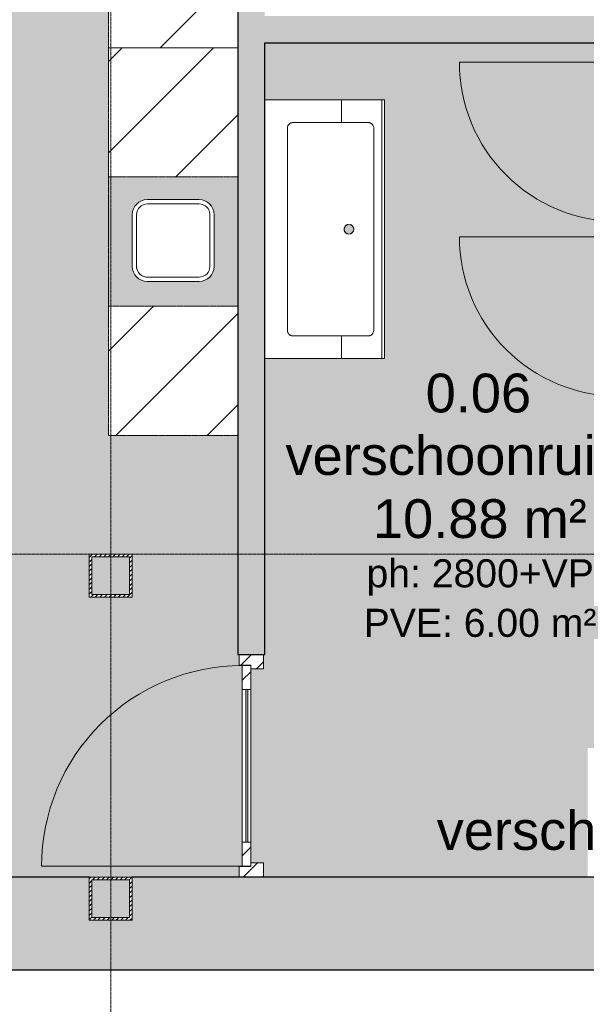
# Model space of a CAD drawing. Header units: millimetres. Extents: x -2730 to 112454, y 3237 to 48799.
# Tile 145 of 241: x 44077 to 46706, y 9410 to 13980. Entities that reach past the tile are written whole.
import ezdxf

# ---------------------------------------------------------------- set-up
doc = ezdxf.new("R2010")
doc.units = ezdxf.units.MM
for name, pattern in [('Hidden', [7.14375, 4.7625, -2.38125]), ('THO_hhidden', [2.5, 1.5, -1]), ('THO_stramienlijn', [20, 17, -1.5, 0, -1.5])]:
    doc.linetypes.add(name, pattern=pattern)
for name, color, linetype, lineweight in [('A-AREA-IDEN', 7, 'Continuous', 13), ('A-AREA-PATT', 7, 'Continuous', 13), ('A-DETL-GENF', 7, 'Continuous', 13), ('A-DOOR', 7, 'Continuous', 13), ('A-GENM', 7, 'Continuous', 13), ('A-GENM-IDEN', 7, 'Continuous', 18), ('A-WALL-PATT', 7, 'Continuous', 25), ('I-WALL', 7, 'Continuous', 18), ('P-SANR-FIXT', 7, 'Continuous', 13), ('S-COLS', 7, 'Continuous', 13), ('S-GRID', 7, 'Continuous', 13)]:
    doc.layers.add(name, color=color, linetype=linetype, lineweight=lineweight)
doc.styles.add('Arial_2', font='arial.ttf', dxfattribs={"height": 180})
doc.styles.add('Arial_3', font='arial.ttf', dxfattribs={"height": 130})
pattern_1 = [(315, (-10517, 45095.136), (45.25483, 45.25483), [])]

# ---------------------------------------------------------------- blocks, each defined once
blk = doc.blocks.new('NLRS_01_GM_WPB_dummy placeholder_gen_tho - kast 600x600x2100-V62-00 begane grond _plotview_')
at = {"layer": 'A-GENM', "true_color": 0x808080}
h = blk.add_hatch(dxfattribs=at)
h.set_pattern_fill('FP_71', color=8, style=0, pattern_type=2)
h.set_pattern_definition([(45, (-44789.64, -14150), (-212.132, 212.132), [])])
h.paths.add_polyline_path([(-300, -300), (300, -300), (300, 300), (-300, 300), (-300, -35.2)])
at = {"layer": 'A-GENM', "linetype": 'THO_hhidden'}
for p, q in [((300, 300), (-300, 300)), ((-300, 300), (-300, -300)), ((300, -300), (300, 300)), ((-300, -300), (300, -300))]:
    blk.add_line(p, q, dxfattribs=at)
blk = doc.blocks.new('NLRS_01_GM_WPB_dummy placeholder_gen_tho - kast 600x600x2100-V63-00 begane grond _plotview_')
at = {"layer": 'A-GENM', "true_color": 0x808080}
h = blk.add_hatch(dxfattribs=at)
h.set_pattern_fill('FP_72', color=8, style=0, pattern_type=2)
h.set_pattern_definition([(45, (-44789.64, -13550), (-212.132, 212.132), [])])
h.paths.add_polyline_path([(-228.4, -300), (300, -300), (300, 300), (-300, 300), (-300, -300)])
at = {"layer": 'A-GENM', "linetype": 'THO_hhidden'}
for p, q in [((300, 300), (-300, 300)), ((-300, 300), (-300, -300)), ((300, -300), (300, 300)), ((-300, -300), (300, -300))]:
    blk.add_line(p, q, dxfattribs=at)
blk = doc.blocks.new('NLRS_01_GM_WPB_dummy placeholder_gen_tho - kast 600x600x2100-V64-00 begane grond _plotview_')
at = {"layer": 'A-GENM', "true_color": 0x808080}
h = blk.add_hatch(dxfattribs=at)
h.set_pattern_fill('FP_73', color=8, style=0, pattern_type=2)
h.set_pattern_definition([(45, (-44789.64, -12350), (-212.132, 212.132), [])])
h.paths.add_polyline_path([(-300, -300), (300, -300), (300, 300), (-300, 300), (-300, 6.8)])
at = {"layer": 'A-GENM', "linetype": 'THO_hhidden'}
for p, q in [((300, 300), (-300, 300)), ((-300, 300), (-300, -300)), ((300, -300), (300, 300)), ((-300, -300), (300, -300))]:
    blk.add_line(p, q, dxfattribs=at)
blk = doc.blocks.new('NLRS_73_PF_UN_rvs gootsteen enkel 340x340 ic6zrl2n_gen_bcb - RVS gootsteen enkel 340x340-1975653-00 begane grond _plotview_')
at = {"layer": 'P-SANR-FIXT'}
for p, q in [((120, 360), (-120, 360)), ((-120, 340), (120, 340)), ((-190, 290), (-190, 50)), ((-170, 50), (-170, 290)), ((170, 290), (170, 50)), ((190, 50), (190, 290)), ((-81, 0), (-120, 0)), ((120, 0), (-81, 0)), ((-120, -20), (-81, -20)), ((-81, -20), (120, -20))]:
    blk.add_line(p, q, dxfattribs=at)
for centre, radius, start, end in [((-120, 290), 70, 90, 180), ((-120, 290), 50, 90, 180), ((120, 290), 70, 0, 90), ((120, 290), 50, 360, 90), ((-120, 50), 70, 180, 270), ((-120, 50), 50, 180, 270), ((-120, 50), 50, 180, 194.0178), ((120, 50), 70, 270, 360), ((120, 50), 50, 270, 360), ((-120, 50), 50, 198.5781, 208.083), ((-120, 50), 50, 213.4394, 222.232), ((-120, 50), 50, 227.768, 236.5606), ((-120, 50), 50, 241.917, 251.4219), ((-120, 50), 50, 255.9822, 270)]:
    blk.add_arc(centre, radius, start, end, dxfattribs=at)
blk = doc.blocks.new('NLRS_28_SCO_UN_koker_gen_bcb - K200_200_12_5-V84-00 begane grond _plotview_')
at = {"layer": 'S-COLS'}
h = blk.add_hatch(dxfattribs=at)
h.set_pattern_fill('FP_96', color=256, style=0, pattern_type=2)
h.set_pattern_definition([(45, (-44499.636, -9900), (-21.213203, 21.213203), []), (45, (-44499.636, -9879), (-21.213203, 21.213203), [])])
h.paths.add_polyline_path([(-100, -100), (100, -100), (100, 100), (-100, 100)])
h.paths.add_polyline_path([(87.5, -87.5), (-87.5, -87.5), (-87.5, 87.5), (87.5, 87.5)])
at = {"layer": 'S-COLS', "lineweight": 18}
for p, q in [((100, 100), (-100, 100)), ((-100, 100), (-100, -100)), ((100, -100), (100, 100)), ((-87.5, -87.5), (-87.5, 87.5)), ((-87.5, 87.5), (87.5, 87.5)), ((87.5, 87.5), (87.5, -87.5)), ((87.5, -87.5), (-87.5, -87.5)), ((-100, -100), (100, -100))]:
    blk.add_line(p, q, dxfattribs=at)
blk = doc.blocks.new('NLRS_32_DO_WPB_binnen deurkozijn hout_gen_tho - enkele deur met glas_ rechtsdraaiend-V125-00 begane grond _plotview_')
at = {"layer": 'A-DOOR'}
h = blk.add_hatch(dxfattribs=at)
h.set_pattern_fill('FP_137', color=256, style=0, pattern_type=2)
h.set_pattern_definition(pattern_1)
h.paths.add_polyline_path([(-517, -114), (-450, -114), (-450, -54), (-467, -54), (-467, 0), (-517, 0)])
at = {"layer": 'A-GENM'}
h = blk.add_hatch(dxfattribs=at)
h.set_pattern_fill('FP_137', color=256, style=0, pattern_type=2)
h.set_pattern_definition(pattern_1)
h.paths.add_polyline_path([(450, -114), (517, -114), (517, 0), (467, 0), (467, -54), (450, -54)])
at = {"layer": 'A-DOOR'}
for p, q in [((-467, 0), (-517, 0)), ((-467, -54), (-467, 0)), ((467, -54), (467, 0)), ((467, 0), (517, 0)), ((-465, -54), (-467, -54)), ((-450, -114), (-450, -54)), ((450, -114), (450, -54)), ((465, -54), (467, -54)), ((-517, -114), (-450, -114)), ((517, -114), (450, -114))]:
    blk.add_line(p, q, dxfattribs=at)
blk = doc.blocks.new('NLRS_32_DO_UN_deur_gen_tho - deur met glasvlak_ rechtsdraaiend-V126-00 begane grond _plotview_')
at = {"layer": 'A-GENM'}
h = blk.add_hatch(dxfattribs=at)
h.set_pattern_fill('FP_138', color=256, style=0, pattern_type=2)
h.set_pattern_definition([(315, (-10517, 45109.136), (45.25483, 45.25483), [])])
h.paths.add_polyline_path([(-465, 0), (-465, -40), (-355, -40), (-355, 0)])
h.paths.add_polyline_path([(355, -40), (465, -40), (465, 0), (355, 0)])
at = {"layer": 'A-DETL-GENF'}
for p, q in [((-465, 0), (-465, 930)), ((-465, 0), (465, 0)), ((-465, -40), (-465, 0)), ((-465, -40), (465, -40)), ((465, -40), (465, 0))]:
    blk.add_line(p, q, dxfattribs=at)
blk.add_arc((-465, 0), 930, 360, 90, dxfattribs=at)
at = {"layer": 'A-GENM', "lineweight": 18}
for p, q in [((-355, 0), (-465, 0)), ((-465, 0), (-465, -40)), ((-355, -40), (-355, 0)), ((465, 0), (355, 0)), ((355, 0), (355, -40)), ((465, -40), (465, 0)), ((-465, -40), (-355, -40)), ((355, -40), (465, -40))]:
    blk.add_line(p, q, dxfattribs=at)
at = {"layer": 'A-GENM'}
for p, q in [((-355, 0), (355, 0)), ((355, 0), (-224, 0)), ((197.9, 0), (355, 0)), ((355, -40), (-355, -40)), ((355, -40), (-224, -40)), ((355, -40), (-224, -40)), ((197.9, -40), (355, -40)), ((197.9, -40), (355, -40))]:
    blk.add_line(p, q, dxfattribs=at)
blk = doc.blocks.new('NLRS_32_DO_UN_glasvlakvulling_gen_tho - enkelglas-1905434-00 begane grond _plotview_')
at = {"layer": 'A-GENM', "true_color": 0xd7e6e6}
blk.add_hatch(color=254, dxfattribs=at).paths.add_polyline_path([(-355, -31), (-355, -41), (355, -41), (355, -31), (173, -31)])
at = {"layer": 'A-GENM', "lineweight": 18}
for p, q in [((355, -31), (-355, -31)), ((-355, -31), (-355, -41)), ((-355, -41), (355, -41)), ((355, -41), (355, -31))]:
    blk.add_line(p, q, dxfattribs=at)
blk = doc.blocks.new('NLRS_74_PF_UN_av_geb_bcb - 300 Varicor active 187_6 cm wit-V184-00 begane grond _plotview_')
at = {"layer": 'P-SANR-FIXT'}
for p, q in [((-600, -1), (-600, 0)), ((600, 0), (600, -1)), ((-600, -1), (-600, -10.7)), ((-600, -11.7), (-600, -10.7)), ((-600, -11.7), (-600, -21.6)), ((-600, -21.6), (-600, -31.4)), ((-600, -31.4), (-600, -87.1)), ((600, -10.7), (600, -1)), ((600, -10.7), (600, -11.7)), ((600, -21.6), (600, -11.7)), ((600, -31.4), (600, -21.6)), ((600, -87.1), (600, -31.4)), ((-600, -129), (-600, -87.1)), ((600, -87.1), (600, -129)), ((-600, -129), (-600, -355.9)), ((-494.9, -355.9), (-494.9, -130)), ((-469.9, -105), (469.9, -105)), ((494.9, -130), (494.9, -355.9)), ((600, -355.9), (600, -129)), ((-600, -355.9), (-494.9, -355.9)), ((-600, -355.9), (-600, -426)), ((-494.9, -426), (-494.9, -355.9)), ((494.9, -355.9), (600, -355.9)), ((494.9, -355.9), (494.9, -426)), ((600, -426), (600, -355.9)), ((-21.2, -382.6), (-21.8, -384.4)), ((-21.8, -395.6), (-21.2, -397.4)), ((-18.5, -377.2), (-19.7, -379.1)), ((-19.7, -400.9), (-18.5, -402.8)), ((-14.6, -372.9), (-16.4, -374.6)), ((-16.4, -405.4), (-14.6, -407.1)), ((-9.8, -369.8), (-12, -371)), ((-12, -409), (-9.8, -410.2)), ((-4.4, -367.9), (-6.8, -368.6)), ((1.3, -367.5), (-1.3, -367.5)), ((6.8, -368.6), (4.4, -367.9)), ((12, -371), (9.8, -369.8)), ((9.8, -410.2), (12, -409)), ((16.4, -374.6), (14.6, -372.9)), ((14.6, -407.1), (16.4, -405.4)), ((19.7, -379.1), (18.5, -377.2)), ((18.5, -402.8), (19.7, -400.9)), ((21.8, -384.4), (21.2, -382.6)), ((21.2, -397.4), (21.8, -395.6)), ((-600, -426), (-600, -437.8)), ((-600, -437.8), (-600, -447.1)), ((-600, -487.1), (-600, -447.1)), ((-494.9, -437.8), (-494.9, -426)), ((-494.9, -447.1), (-494.9, -437.8)), ((-494.9, -447.1), (-494.9, -480)), ((-6.8, -411.4), (-4.4, -412.1)), ((-1.3, -412.5), (1.3, -412.5)), ((4.4, -412.1), (6.8, -411.4)), ((494.9, -426), (494.9, -437.8)), ((494.9, -437.8), (494.9, -447.1)), ((494.9, -480), (494.9, -447.1)), ((600, -437.8), (600, -426)), ((600, -447.1), (600, -437.8)), ((600, -447.1), (600, -487.1)), ((-600, -487.1), (-600, -543.3)), ((600, -543.3), (600, -487.1)), ((600, -543.3), (-600, -543.3)), ((-600, -555.3), (-600, -543.3)), ((469.9, -505), (-469.9, -505)), ((600, -543.3), (600, -555.3)), ((-600, -555.3), (600, -555.3))]:
    blk.add_line(p, q, dxfattribs=at)
at = {"layer": 'P-SANR-FIXT', "flags": 128}
for points in [[(-469.9, -505), (-476.3, -504.2), (-482.2, -501.8), (-487.3, -498), (-491.3, -493), (-493.9, -487.1)], [(493.9, -487.1), (491.3, -493), (487.3, -498), (482.2, -501.8), (476.3, -504.2), (469.9, -505)]]:
    blk.add_lwpolyline(points, dxfattribs=at)
at = {"layer": 'P-SANR-FIXT'}
for centre, radius, start, end in [((-469.9, -130), 25, 165.8133, 180), ((-469.9, -130), 25, 151.5968, 162.8762), ((-469.9, -130), 25, 137.6219, 146.7123), ((-469.9, -130), 25, 123.3845, 132.2532), ((-469.9, -130), 25, 108.5623, 118.0916), ((-469.9, -130), 25, 90, 104.0241), ((469.9, -130), 25, 75.9759, 90), ((469.9, -130), 25, 61.9084, 71.4377), ((469.9, -130), 25, 47.7468, 56.6155), ((469.9, -130), 25, 33.2877, 42.3781), ((469.9, -130), 25, 17.1238, 28.4032), ((469.9, -130), 25, 360, 14.1867), ((0, -390), 22.5, 0, 180), ((0, -390), 22.5, 180, 360), ((-469.9, -480), 25, 180, 204.0223), ((-469.9, -480), 25, 210.6226, 219.1029), ((-469.9, -480), 25, 225.4672, 240), ((469.9, -480), 25, 300, 314.5328), ((469.9, -480), 25, 320.8971, 329.3774), ((469.9, -480), 25, 335.9777, 344.473), ((469.9, -480), 25, 346.0865, 360)]:
    blk.add_arc(centre, radius, start, end, dxfattribs=at)
for centre, major_axis, start_param, end_param in [((-464.9, -130), (-30.1, 0), 6.24709, 6.283186), ((464.9, -130), (30.1, 0), 6.283184, 6.319281)]:
    blk.add_ellipse(centre, major_axis=major_axis, ratio=0.911871, start_param=start_param, end_param=end_param, dxfattribs=at)
for points, knots in [([(-494.9, -129), (-494.8, -127.3), (-494.3, -123.9), (-492.5, -118.8), (-489.6, -114.2), (-485, -109.6), (-479.6, -106.6), (-474.1, -105.2), (-471.3, -105), (-469.9, -105)], [0, 0, 0, 0, 0.142857, 0.285714, 0.428571, 0.571429, 0.785714, 0.892857, 1, 1, 1, 1]), ([(469.9, -105), (471.8, -105), (475.5, -105.4), (480.9, -107.3), (485.6, -110.3), (490.2, -114.9), (493.8, -121.3), (494.8, -126.4), (494.9, -129)], [0, 0, 0, 0, 0.142857, 0.285714, 0.428571, 0.571429, 0.785714, 1, 1, 1, 1])]:
    blk.add_open_spline(points, degree=3, knots=knots, dxfattribs=at)
for points in [[(-493.9, -487.1), (-494.2, -485.9), (-494.7, -483.6), (-494.9, -481.2), (-494.9, -480)], [(494.9, -480), (494.9, -481.2), (494.7, -483.6), (494.2, -485.9), (493.9, -487.1)]]:
    blk.add_open_spline(points, degree=3, dxfattribs=at)
blk = doc.blocks.new('NLRS_32_DO_WB_ontwerp binnendeurkozijn hout 9p2jp60z_gen_bcb - ontwerp binnendeurkozijn hout-V213-00 begane grond _plotview_')
at = {"layer": 'A-DOOR'}
for p, q in [((-385, 7.5), (-370, 7.5)), ((-370, -20), (-370, 20)), ((-370, 20), (370, 20)), ((-370, 7.5), (-370, -7.5)), ((370, 20), (370, -20)), ((370, -7.5), (370, 7.5)), ((370, 7.5), (385, 7.5)), ((-370, -7.5), (-385, -7.5)), ((-370, -747.5), (-370, -7.5)), ((370, -20), (-370, -20)), ((385, -7.5), (370, -7.5))]:
    blk.add_line(p, q, dxfattribs=at)
blk.add_arc((-370, -7.5), 740, 270, 0, dxfattribs=at)
blk = doc.blocks.new('NLRS_32_DO_WB_ontwerp binnendeurkozijn hout 9p2jp60z_gen_bcb - ontwerp binnendeurkozijn hout-V214-00 begane grond _plotview_')
at = {"layer": 'A-DOOR'}
for p, q in [((-385, 7.5), (-370, 7.5)), ((-370, -20), (-370, 20)), ((-370, 20), (370, 20)), ((-370, 7.5), (-370, -7.5)), ((370, 20), (370, -20)), ((370, -7.5), (370, 7.5)), ((370, 7.5), (385, 7.5)), ((-370, -7.5), (-385, -7.5)), ((-370, -747.5), (-370, -7.5)), ((370, -20), (-370, -20)), ((385, -7.5), (370, -7.5))]:
    blk.add_line(p, q, dxfattribs=at)
blk.add_arc((-370, -7.5), 740, 270, 0, dxfattribs=at)
blk = doc.blocks.new('NLRS_28_SCO_UN_koker_gen_bcb - K200_200_12_5-V279-00 begane grond _plotview_')
at = {"layer": 'S-COLS'}
h = blk.add_hatch(dxfattribs=at)
h.set_pattern_fill('FP_238', color=256, style=0, pattern_type=2)
h.set_pattern_definition([(225, (44499.636, 11400), (21.213203, -21.213203), []), (225, (44499.636, 11379), (21.213203, -21.213203), [])])
h.paths.add_polyline_path([(-100, 100), (-100, -100), (100, -100), (100, 100)])
h.paths.add_polyline_path([(-87.5, 87.5), (87.5, 87.5), (87.5, -87.5), (-87.5, -87.5)])
at = {"layer": 'S-COLS', "lineweight": 18}
for p, q in [((100, 100), (-100, 100)), ((-100, 100), (-100, -100)), ((100, -100), (100, 100)), ((-87.5, -87.5), (-87.5, 87.5)), ((-87.5, 87.5), (87.5, 87.5)), ((87.5, 87.5), (87.5, -87.5)), ((87.5, -87.5), (-87.5, -87.5)), ((-100, -100), (100, -100))]:
    blk.add_line(p, q, dxfattribs=at)

msp = doc.modelspace()

# ---------------------------------------------------------------- hatches: boundary and pattern name
at = {"layer": 'A-AREA-PATT', "true_color": 0xe6faf2}
h = msp.add_hatch(color=7, dxfattribs=at)
h.paths.add_polyline_path([(43563.3019879, 9999.9999392), (45095.135701, 10000.0753633), (45095.135701, 10049.9999392), (45149.135701, 10049.9999392), (45149.135701, 10051.9999392), (45109.135701, 10051.9999392), (45109.135701, 10981.9999392), (45149.135701, 10981.9999392), (45149.135701, 10983.9999392), (45095.135701, 10983.9999392), (45095.135701, 11033.9999392), (45089.635701, 11033.9999392), (45089.635701, 12049.9998099), (44489.635701, 12049.9998099), (44489.635701, 15649.9998099), (44399.635701, 15649.9998099), (44399.635701, 15849.9998099), (44599.635701, 15849.9998099), (44599.635701, 15649.9998099), (45089.635701, 15649.9998099), (45089.635701, 18037.5), (38087.135701, 18037.5), (38087.135701, 14093.7499696), (38237.135701, 14093.7499696), (38237.135701, 15018.7499696), (38287.135701, 15018.7499696), (38287.135701, 13018.7499696), (38237.135701, 13018.7499696), (38237.135701, 13943.7499696), (38087.135701, 13943.7499696), (38087.135701, 11374.9998707), (37399.635701, 11374.9998707), (37399.635701, 11299.9998099), (37362.135701, 11299.9998099), (37362.135701, 10000.0000608), (40902.0734673, 9999.9999392)])
h.paths.add_polyline_path([(45149.135701, 10066.9999392), (45152.135701, 10066.9999392), (45152.135701, 10966.9999392), (45149.135701, 10966.9999392), (45149.135701, 10161.9999392)])
h.paths.add_polyline_path([(44412.135701, 11299.9998099), (44399.635701, 11299.9998099), (44399.635701, 11499.9998099), (44599.635701, 11499.9998099), (44599.635701, 11299.9998099), (44587.135701, 11299.9998099)])
h.paths.add_polyline_path([(44587.135701, 11312.4998099), (44587.135701, 11487.4998099), (44412.135701, 11487.4998099), (44412.135701, 11312.4998099)])
h.paths.add_polyline_path([(37362.135701, 11312.4998099), (37387.135701, 11312.4998099), (37387.135701, 11374.9998707), (37362.135701, 11374.9998707)])
h.paths.add_polyline_path([(44412.135701, 15662.4998099), (44587.135701, 15662.4998099), (44587.135701, 15837.4998099), (44412.135701, 15837.4998099)])
h = msp.add_hatch(color=7, dxfattribs=at)
h.paths.add_polyline_path([(45209.135701, 9999.9999392), (46712.135701, 10000.0753633), (46712.135701, 10599.9999392), (48037.135701, 10599.9999392), (48037.135701, 11299.9998099), (47999.635701, 11299.9998099), (47999.635701, 11499.9998099), (48037.135701, 11499.9998099), (48037.135701, 12200), (46857.135701, 12200), (46857.135701, 12232.5), (46844.635701, 12232.5), (46844.635701, 12972.5), (46857.135701, 12972.5), (46857.135701, 13042.5), (46844.635701, 13042.5), (46844.635701, 13782.5), (46857.135701, 13782.5), (46857.135701, 13872.5), (45214.635701, 13872.5), (45215.635701, 13607.5), (45769.9497604, 13607.5), (45769.1459128, 12407.5), (45214.635701, 12407.5), (45214.635701, 11033.9999392), (45209.135701, 11033.9999392), (45209.135701, 10966.9999392), (45152.135701, 10966.9999392), (45152.135701, 10066.9999392), (45209.135701, 10066.9999392), (45209.135701, 10000.0279778)])
h.paths.add_polyline_path([(48037.135701, 11312.4998099), (48037.135701, 11487.4998099), (48012.135701, 11487.4998099), (48012.135701, 11312.4998099)])
h.paths.add_polyline_path([(46889.8376386, 12215), (47814.635701, 12215), (47814.635701, 12410.3370256), (47807.3105539, 12411.3360298), (47807.3105539, 12437.2104936), (47741.5245041, 12422.7395227), (47699.4035935, 12413.5968009), (47671.4112293, 12412.4962839), (47524.635701, 12413.1123773), (47487.6695272, 12418.0430273), (47448.1024979, 12434.3048776), (47436.244298, 12442.8429252), (47426.9053191, 12448.7365747), (47410.8904317, 12463.342201), (47381.9632152, 12500.499889), (47362.1910765, 12547.0737672), (47359.2977059, 12560.2320937), (47354.6396073, 12590.0234866), (47358.9700225, 12619.760474), (47364.8612685, 12641.0399007), (47375.0206364, 12664.2413516), (47382.34099, 12679.9766207), (47411.2968622, 12717.1755223), (47426.9053191, 12731.255993), (47458.2604847, 12751.0436334), (47494.875412, 12763.5151884), (47530.0868729, 12767.496284), (47699.4035935, 12766.3957668), (47725.1776099, 12761.2014191), (47790.2080892, 12746.328726), (47807.3105539, 12742.7820741), (47807.3105539, 12769.6555421), (47814.635701, 12769.6555421), (47814.635701, 13000), (46872.135701, 13000), (46872.135701, 12972.5), (46884.635701, 12972.5), (46884.635701, 12232.5), (46872.135701, 12232.5), (46872.135701, 12215), (46884.635701, 12215)])
h.paths.add_polyline_path([(48012.172793, 12300), (48037.135701, 12300), (48037.135701, 12340.0001901), (47914.635701, 12340.0001901), (47914.635701, 12300)])
h.paths.add_polyline_path([(47977.135701, 12390.0001901), (48037.135701, 12390.0001901), (48037.135701, 12790.0001901), (47977.135701, 12790.0001901), (47977.135701, 12391.7038904)])
h.paths.add_polyline_path([(45694.635701, 12512.5869046), (45701.7607281, 12513.6237247), (45698.2070642, 12513.0570835), (45696.5833101, 12512.8433122)])
h.paths.add_polyline_path([(45718.7927015, 12531.1836874), (45718.8186989, 12531.247929), (45718.801159, 12531.247929)])
h.paths.add_polyline_path([(47914.635701, 12840.0001901), (48037.135701, 12840.0001901), (48037.135701, 12937.5), (47914.635701, 12937.5)])
h.paths.add_polyline_path([(45604.635701, 12985), (45610.4591295, 12985.7666689), (45615.885701, 12988.0144284), (45620.5456036, 12991.5900974), (45624.1212726, 12996.25), (45626.3690321, 13001.6765715), (45627.135701, 13007.5), (45626.3690321, 13013.3234285), (45624.1212726, 13018.75), (45620.5456036, 13023.4099026), (45615.885701, 13026.9855716), (45610.4591295, 13029.2333311), (45604.635701, 13030), (45598.8122725, 13029.2333311), (45593.385701, 13026.9855716), (45588.7257984, 13023.4099026), (45585.1501294, 13018.75), (45582.9023699, 13013.3234285), (45582.135701, 13007.5), (45582.9023699, 13001.6765715), (45585.1501294, 12996.25), (45588.7257984, 12991.5900974), (45593.385701, 12988.0144284), (45598.8122725, 12985.7666689)])
h.paths.add_polyline_path([(47222.4912036, 13015), (47814.635701, 13015), (47814.635701, 13210.3370256), (47807.3105539, 13211.3360298), (47807.3105539, 13237.2104936), (47741.5245041, 13222.7395227), (47699.4035935, 13213.5968009), (47671.4112293, 13212.4962839), (47524.635701, 13213.1123773), (47487.6695272, 13218.0430273), (47446.2205762, 13235.776496), (47436.244298, 13242.8429252), (47426.9053191, 13248.7365747), (47410.8904317, 13263.342201), (47381.9632152, 13300.499889), (47362.1910765, 13347.0737672), (47359.2977059, 13360.2320937), (47354.6396073, 13390.0234866), (47358.9700225, 13419.760474), (47364.8612685, 13441.0399007), (47368.8805566, 13451.2238262), (47382.34099, 13479.9766207), (47411.2968622, 13517.1755223), (47426.9053191, 13531.255993), (47458.2604847, 13551.0436334), (47494.875412, 13563.5151884), (47530.0868729, 13567.496284), (47699.4035935, 13566.3957668), (47725.1776099, 13561.2014191), (47790.2080892, 13546.328726), (47807.3105539, 13542.7820741), (47807.3105539, 13569.6555421), (47814.635701, 13569.6555421), (47814.635701, 13872.5), (46872.135701, 13872.5), (46872.135701, 13782.5), (46884.635701, 13782.5), (46884.635701, 13042.5), (46872.135701, 13042.5), (46872.135701, 13015), (46889.8376386, 13015)])
h.paths.add_polyline_path([(47924.8513344, 13062.5), (48037.135701, 13062.5), (48037.135701, 13140.0001901), (47914.635701, 13140.0001901), (47914.635701, 13062.5)])
h.paths.add_polyline_path([(47977.135701, 13190.0001901), (48037.135701, 13190.0001901), (48037.135701, 13590.0001901), (47977.135701, 13590.0001901), (47977.135701, 13191.7038904)])
h.paths.add_polyline_path([(47914.635701, 13640.0001901), (48037.135701, 13640.0001901), (48037.135701, 13872.5), (47914.635701, 13872.5)])
at = {"layer": 'A-GENM', "true_color": 0xdcf8f8}
h = msp.add_hatch(color=7, dxfattribs=at)
h.paths.add_polyline_path([(44620.1382252, 12649.9998099), (45089.635701, 12649.9998099), (45089.635701, 13249.9998099), (44489.635701, 13249.9998099), (44489.635701, 12649.9998099), (44609.0139222, 12649.9998099)])
h.paths.add_polyline_path([(44669.6356979, 12764.9998099), (44647.9415129, 12768.8665836), (44634.6356992, 12774.3780326), (44620.1382252, 12785.5023363), (44607.4293437, 12803.8253218), (44602.020893, 12816.8824772), (44599.635701, 12834.9998099), (44599.6357022, 13074.9998099), (44601.3907452, 13090.5762666), (44606.5678771, 13105.371665), (44614.9074937, 13118.6440916), (44625.9914113, 13129.7280111), (44639.2638365, 13138.0676296), (44658.5096548, 13143.7462055), (44669.635701, 13144.9998098), (44909.6356979, 13144.9998099), (44925.2121638, 13143.2447643), (44940.810194, 13137.5633037), (44953.2799858, 13129.7280148), (44964.363904, 13118.644097), (44972.7035214, 13105.3716724), (44978.3820974, 13086.1258493), (44979.635701, 13074.9998099), (44979.635701, 12834.9998015), (44977.250507, 12816.88247), (44969.9848199, 12799.6444722), (44959.1331727, 12785.5023323), (44944.6356986, 12774.3780302), (44927.7530328, 12767.3850017), (44909.6357048, 12764.9998099), (44708.635701, 12764.9998099)])
at = {"layer": 'A-WALL-PATT', "lineweight": 18, "true_color": 0xafafaf}
for points in [[(45089.635701, 11033.9999392), (45214.635701, 11033.9999392), (45214.635701, 18037.5), (45089.635701, 18037.5), (45089.635701, 11770.7874403)], [(47914.635701, 13872.5), (48037.135701, 13872.5), (48037.135701, 13997.5), (45214.635701, 13997.5), (45214.635701, 13872.5), (47887.7983338, 13872.5)]]:
    msp.add_hatch(color=253, dxfattribs=at).paths.add_polyline_path(points)
at = {"layer": 'A-WALL-PATT', "lineweight": 18, "true_color": 0x808080}
h = msp.add_hatch(color=8, dxfattribs=at)
h.paths.add_polyline_path([(57699.6126196, 9569.9999392), (57699.6126196, 9800), (57599.635701, 9800), (57599.635701, 9999.9999392), (55399.635701, 9999.9999392), (55399.635701, 9800), (55199.635701, 9800), (55199.635701, 9999.9999392), (51799.635701, 9999.9999392), (51799.635701, 9800), (51599.635701, 9800), (51599.635701, 9999.9999392), (48199.635701, 9999.9999392), (48199.635701, 9800), (47999.635701, 9800), (47999.635701, 9999.9999392), (44599.635701, 9999.9999392), (44599.635701, 9800), (44399.635701, 9800), (44399.635701, 9999.9999392), (37399.635701, 9999.207068), (37399.635701, 9800.0000608), (37199.635701, 9800.0000608), (37199.635701, 9999.9999392), (33799.635701, 9999.9999392), (33799.635701, 9800.0000608), (33599.635701, 9800.0000608), (33599.635701, 9999.9999392), (30199.635701, 9999.9999392), (30199.635701, 9800.0000608), (29999.635701, 9800.0000608), (29999.635701, 9999.9999392), (26599.635701, 9999.9999392), (26599.635701, 9800), (26399.635701, 9800), (26399.635701, 9999.9999392), (24199.6740145, 9999.9999392), (24199.6740145, 9800), (24099.6740145, 9800), (24099.6740145, 9569.9999392), (56869.4445907, 9569.9999392)])
h.paths.add_polyline_path([(57612.135701, 9812.5), (57699.6126196, 9812.5), (57699.6126196, 9987.5), (57612.135701, 9987.5)])
h.paths.add_polyline_path([(55387.135701, 9812.5), (55387.135701, 9987.5), (55212.135701, 9987.5), (55212.135701, 9812.5), (55362.135701, 9812.5)])
h.paths.add_polyline_path([(51787.135701, 9812.5), (51787.135701, 9987.5), (51612.135701, 9987.5), (51612.135701, 9812.5)])
h.paths.add_polyline_path([(48162.135701, 9812.5), (48187.135701, 9812.5), (48187.135701, 9987.5), (48012.135701, 9987.5), (48012.135701, 9812.5), (48037.135701, 9812.5)])
h.paths.add_polyline_path([(44412.135701, 9812.5), (44587.135701, 9812.5), (44587.135701, 9987.5), (44412.135701, 9987.5), (44412.135701, 9850.9401511)])
h.paths.add_polyline_path([(26587.135701, 9812.5), (26587.135701, 9987.5), (26412.135701, 9987.5), (26412.135701, 9812.5), (26562.135701, 9812.5)])
h.paths.add_polyline_path([(24187.1740145, 9812.5), (24187.1740145, 9987.5), (24099.6740145, 9987.5), (24099.6740145, 9812.5)])
h.paths.add_polyline_path([(37387.135701, 9812.5000608), (37387.135701, 9987.5000608), (37212.135701, 9987.5000608), (37212.135701, 9812.5000608), (37362.135701, 9812.5000608)])
h.paths.add_polyline_path([(33762.135701, 9812.5000608), (33787.135701, 9812.5000608), (33787.135701, 9987.5000608), (33612.135701, 9987.5000608), (33612.135701, 9812.5000608), (33637.135701, 9812.5000608)])
h.paths.add_polyline_path([(30187.135701, 9812.5000608), (30187.135701, 9987.5000608), (30012.135701, 9987.5000608), (30012.135701, 9812.5000608)])

# ---------------------------------------------------------------- linework, layer by layer
at = {"layer": 'A-GENM', "linetype": 'THO_hhidden'}
msp.add_line((44489.635701, 13249.9998099), (44489.635701, 12649.9998099), dxfattribs=at)
at = {"layer": 'I-WALL', "lineweight": 25}
for p, q in [((45089.635701, 18037.5), (45089.635701, 11033.9999392)), ((45214.635701, 11033.9999392), (45214.635701, 13872.5)), ((45214.635701, 13872.5), (46857.135701, 13872.5)), ((45089.635701, 11033.9999392), (45214.635701, 11033.9999392)), ((44399.635701, 9999.9999392), (37399.635701, 9999.9999392)), ((47999.635701, 9999.9999392), (44599.635701, 9999.9999392)), ((24099.6740145, 9569.9999392), (57699.6126196, 9569.9999392))]:
    msp.add_line(p, q, dxfattribs=at)
at = {"layer": 'S-GRID', "color": 5, "linetype": 'THO_stramienlijn', "true_color": 0x0000ff}
for p, q in [((44499.635701, 4950), (44499.635701, 42050)), ((-1495.3111013, 11499.9998099), (83030.4054534, 11499.9998099)), ((-1495.3111013, 10000), (83030.4054534, 10000))]:
    msp.add_line(p, q, dxfattribs=at)

# ---------------------------------------------------------------- block references
at = {"layer": 'A-DETL-GENF', "rotation": 89.99999999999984}
msp.add_blockref('NLRS_32_DO_UN_deur_gen_tho - deur met glasvlak_ rechtsdraaiend-V126-00 begane grond _plotview_', (45109.135701, 10516.9999392), dxfattribs=at)
at = {"layer": 'A-DOOR'}
for name, p, rotation in [('NLRS_32_DO_WB_ontwerp binnendeurkozijn hout 9p2jp60z_gen_bcb - ontwerp binnendeurkozijn hout-V213-00 begane grond _plotview_', (46864.635701, 13412.5), 269.9999999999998), ('NLRS_32_DO_WB_ontwerp binnendeurkozijn hout 9p2jp60z_gen_bcb - ontwerp binnendeurkozijn hout-V214-00 begane grond _plotview_', (46864.635701, 12602.5), 269.9999999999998), ('NLRS_32_DO_WPB_binnen deurkozijn hout_gen_tho - enkele deur met glas_ rechtsdraaiend-V125-00 begane grond _plotview_', (45095.135701, 10516.9999392), 89.99999999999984)]:
    msp.add_blockref(name, p, dxfattribs=dict(at, rotation=rotation))
at = {"layer": 'A-GENM', "linetype": 'THO_hhidden'}
for name, p in [('NLRS_01_GM_WPB_dummy placeholder_gen_tho - kast 600x600x2100-V62-00 begane grond _plotview_', (44789.635701, 14149.9998099)), ('NLRS_01_GM_WPB_dummy placeholder_gen_tho - kast 600x600x2100-V63-00 begane grond _plotview_', (44789.635701, 13549.9998099)), ('NLRS_01_GM_WPB_dummy placeholder_gen_tho - kast 600x600x2100-V64-00 begane grond _plotview_', (44789.635701, 12349.9998099))]:
    msp.add_blockref(name, p, dxfattribs=at)
at = {"layer": 'A-GENM', "rotation": 89.99999999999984}
msp.add_blockref('NLRS_32_DO_UN_glasvlakvulling_gen_tho - enkelglas-1905434-00 begane grond _plotview_', (45095.135701, 10516.9999392), dxfattribs=at)
at = {"layer": 'P-SANR-FIXT', "rotation": 90.00000000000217}
msp.add_blockref('NLRS_74_PF_UN_av_geb_bcb - 300 Varicor active 187_6 cm wit-V184-00 begane grond _plotview_', (45214.635701, 13007.5), dxfattribs=at)
at = {"layer": 'P-SANR-FIXT'}
msp.add_blockref('NLRS_73_PF_UN_rvs gootsteen enkel 340x340 ic6zrl2n_gen_bcb - RVS gootsteen enkel 340x340-1975653-00 begane grond _plotview_', (44789.635701, 12784.9998099), dxfattribs=at)
at = {"layer": 'S-COLS', "linetype": 'Hidden', "rotation": 180}
msp.add_blockref('NLRS_28_SCO_UN_koker_gen_bcb - K200_200_12_5-V279-00 begane grond _plotview_', (44499.635701, 11399.9998099), dxfattribs=at)
at = {"layer": 'S-COLS', "linetype": 'Hidden'}
msp.add_blockref('NLRS_28_SCO_UN_koker_gen_bcb - K200_200_12_5-V84-00 begane grond _plotview_', (44499.635701, 9900), dxfattribs=at)

# ---------------------------------------------------------------- texts
at = {"layer": 'A-AREA-IDEN', "attachment_point": 1}
for s, insert, char_height, width, style in [('0.06', (45960.7607141, 12337.1649789), 180, 585.231875, 'Arial_2'), ('verschoonruimte', (45310.3421069, 12047.0470481), 180, 2172.573125, 'Arial_2'), ('10.88 m²', (45716.2607141, 11754.2946816), 180, 1178.480625, 'Arial_2'), ('ph: 2800+VP', (45686.2607141, 11475.6465823), 130, 1250.6325, 'Arial_3'), ('PVE: 6.00 m²', (45673.2607141, 11245.6465823), 130, 1282.7, 'Arial_3')]:
    msp.add_mtext(s, dxfattribs=dict(at, insert=insert, char_height=char_height, width=width, style=style))
at = {"layer": 'A-GENM-IDEN', "lineweight": 13, "insert": (46012.135701, 10306.8691278), "char_height": 180, "width": 2324.89375, "attachment_point": 1, "style": 'Arial_2'}
msp.add_mtext('verschoonmeubel', dxfattribs=at)

doc.saveas('drawing.dxf')
